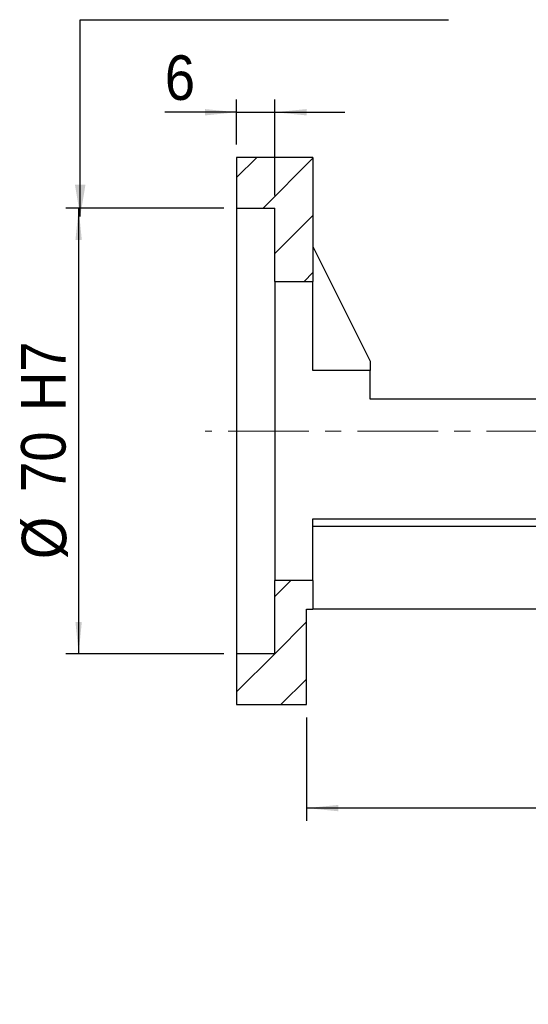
# Model space of a CAD drawing. Header units: millimetres. Extents: x 61 to 537, y 9 to 400.
# Tile 2 of 7: x 366 to 446, y 9 to 164. Entities that reach past the tile are written whole.
import ezdxf

# ---------------------------------------------------------------- set-up
doc = ezdxf.new("R2010")
doc.units = ezdxf.units.MM
doc.header["$LTSCALE"] = 2
doc.linetypes.add('CENTERX2', pattern=[20.32, 12.7, -2.54, 2.54, -2.54])
doc.layers.add('FORMAT', color=7, linetype='Continuous')
doc.styles.add('SLDTEXTSTYLE0', font='GOTHIC.TTF', dxfattribs={"width": 0.913})
doc.styles.add('SLDTEXTSTYLE1', font='GOTHIC.TTF', dxfattribs={"width": 0.913, "bigfont": 'bigfont'})
doc.styles.get("Standard").update_dxf_attribs({"font": 'GOTHIC.TTF'})
doc.dimstyles.new('SLDDIMSTYLE1', dxfattribs={"dimtxt": 0.18, "dimasz": 5, "dimexe": 0, "dimexo": 0.0625, "dimgap": 0, "dimtad": 0, "dimtih": 1, "dimtoh": 1, "dimdec": 0, "dimrnd": 1e-09, "dimzin": 0, "dimdsep": 46, "dimtxsty": 'Standard', "dimsah": 1, "dimcen": 0.09, "dimadec": 0, "dimazin": 0, "dimtfac": 5, "dimtdec": 0, "dimtofl": 0, "dimtmove": 0, "dimatfit": 3, "dimfxl": 0, "dimfrac": 2, "dimtolj": 1, "dimtzin": 0, "dimarcsym": 0})
doc.dimstyles.new('SLDDIMSTYLE2', dxfattribs={"dimtxt": 7, "dimasz": 5, "dimexe": 0, "dimexo": 0.0625, "dimgap": 1.75, "dimtad": 1, "dimrnd": 1e-09, "dimzin": 12, "dimdsep": 46, "dimtxsty": 'SLDTEXTSTYLE0', "dimsah": 1, "dimcen": 0.09, "dimadec": 0, "dimazin": 3, "dimtfac": 1, "dimtmove": 0, "dimatfit": 0, "dimfxl": 0, "dimfrac": 2, "dimtolj": 1, "dimtzin": 12, "dimarcsym": 0})
doc.dimstyles.new('SLDDIMSTYLE3', dxfattribs={"dimtxt": 7, "dimasz": 5, "dimexe": 0, "dimexo": 0.0625, "dimgap": 1.75, "dimtad": 1, "dimrnd": 1e-09, "dimzin": 12, "dimdsep": 46, "dimtxsty": 'SLDTEXTSTYLE0', "dimsah": 1, "dimcen": 0.09, "dimadec": 0, "dimazin": 3, "dimtfac": 1, "dimtofl": 0, "dimtmove": 0, "dimatfit": 3, "dimfxl": 0, "dimfrac": 2, "dimtolj": 1, "dimtzin": 12, "dimarcsym": 0})

# ---------------------------------------------------------------- blocks, each defined once
blk = doc.blocks.new('_D_9')
at = {"layer": 'FORMAT', "color": 7}
for p, q in [((399.78, 144.52), (399.78, 151.61)), ((405.78, 136.52), (405.78, 151.61)), ((399.78, 149.61), (388.49, 149.61)), ((399.78, 149.61), (405.78, 149.61)), ((405.78, 149.61), (416.78, 149.61))]:
    blk.add_line(p, q, dxfattribs=at)
for points in [[(399.78, 149.61), (394.78, 150.11), (394.78, 149.11)], [(405.78, 149.61), (410.78, 149.11), (410.78, 150.11)]]:
    blk.add_solid(points, dxfattribs=at)
at = {"layer": 'FORMAT', "color": 7, "insert": (388.49, 158.55), "char_height": 7, "attachment_point": 1, "style": 'SLDTEXTSTYLE0'}
blk.add_mtext('6', dxfattribs=at)
blk = doc.blocks.new('_D_10')
at = {"layer": 'FORMAT', "color": 7}
for p, q in [((397.78, 134.52), (372.94, 134.52)), ((374.94, 134.52), (374.94, 64.52)), ((397.78, 64.52), (372.94, 64.52))]:
    blk.add_line(p, q, dxfattribs=at)
for points in [[(374.94, 134.52), (374.44, 129.52), (375.44, 129.52)], [(374.94, 64.52), (375.44, 69.52), (374.44, 69.52)]]:
    blk.add_solid(points, dxfattribs=at)
at = {"layer": 'FORMAT', "color": 7, "char_height": 7, "attachment_point": 1, "rotation": 90, "style": 'SLDTEXTSTYLE0'}
for s, insert in [(' H7', (365.89, 100.29)), ('70', (365.89, 89.94)), ('%%c', (366, 79.39))]:
    blk.add_mtext(s, dxfattribs=dict(at, insert=insert))
blk = doc.blocks.new('_D_15')
at = {"layer": 'FORMAT', "color": 7}
for p, q in [((509.78, 69.52), (509.78, 38.26)), ((410.78, 54.52), (410.78, 38.26)), ((509.78, 40.26), (410.78, 40.26))]:
    blk.add_line(p, q, dxfattribs=at)
for points in [[(410.78, 40.26), (415.78, 39.76), (415.78, 40.76)], [(509.78, 40.26), (504.78, 40.76), (504.78, 39.76)]]:
    blk.add_solid(points, dxfattribs=at)
at = {"layer": 'FORMAT', "color": 7, "insert": (455.11, 49.2), "char_height": 7, "attachment_point": 1, "style": 'SLDTEXTSTYLE0'}
blk.add_mtext('99', dxfattribs=at)
blk = doc.blocks.new('SW_NOTE_2')
at = {"layer": 'FORMAT', "color": 0, "char_height": 5.2917, "attachment_point": 2, "style": 'SLDTEXTSTYLE1'}
for s, insert in [('\\M+19655\\M+196CA\\M+19AA4 H-H', (17.36, 6.76)), ('\\M+194E4\\M+197E1 1 : 2', (17.32, -2.3))]:
    blk.add_mtext(s, dxfattribs=dict(at, insert=insert))

msp = doc.modelspace()

# ---------------------------------------------------------------- hatches: boundary and pattern name
at = {"linetype": 'Continuous', "lineweight": 18}
h = msp.add_hatch(dxfattribs=at)
h.set_pattern_fill('ANSI31', scale=2, style=0)
h.paths.add_polyline_path([(411.777, 123.019), (411.777, 142.519), (399.777, 142.519), (399.777, 134.519), (405.777, 134.519), (405.777, 123.019)], flags=0)
h = msp.add_hatch(dxfattribs=at)
h.set_pattern_fill('ANSI31', scale=2, style=0)
h.paths.add_polyline_path([(405.777, 76.019), (405.777, 64.519), (399.777, 64.519), (399.777, 56.519), (410.777, 56.519), (410.777, 71.519), (411.777, 71.519), (411.777, 76.019)], flags=0)

# ---------------------------------------------------------------- linework, layer by layer
at = {"color": 7, "linetype": 'Continuous', "lineweight": 25}
for p, q in [((399.777, 142.519), (399.777, 134.519)), ((411.777, 142.519), (399.777, 142.519)), ((411.777, 142.519), (411.777, 123.019)), ((399.777, 134.519), (405.777, 134.519)), ((399.777, 134.519), (399.777, 64.519)), ((405.777, 123.019), (405.777, 134.519)), ((411.777, 128.519), (420.778, 110.519)), ((405.777, 123.019), (405.777, 76.019)), ((405.777, 123.019), (411.777, 123.019)), ((411.777, 109.005), (411.777, 123.019)), ((420.778, 110.519), (420.778, 109.005)), ((420.778, 109.005), (411.777, 109.005)), ((420.778, 104.519), (420.778, 109.005)), ((459.777, 104.519), (420.778, 104.519)), ((411.777, 85.695), (473.777, 85.695)), ((411.777, 76.019), (411.777, 85.695)), ((473.777, 84.519), (411.777, 84.519)), ((411.777, 76.019), (405.777, 76.019)), ((405.777, 64.519), (405.777, 76.019)), ((411.777, 76.019), (411.777, 71.519)), ((410.777, 56.519), (410.777, 71.519)), ((410.777, 71.519), (411.777, 71.519)), ((479.777, 71.519), (411.777, 71.519)), ((399.777, 64.519), (399.777, 56.519)), ((405.777, 64.519), (399.777, 64.519)), ((399.777, 56.519), (410.777, 56.519))]:
    msp.add_line(p, q, dxfattribs=at)
at = {"layer": 'FORMAT', "color": 7, "linetype": 'CENTERX2', "lineweight": 18, "ltscale": 0.5}
msp.add_line((512.735, 99.519), (394.81, 99.519), dxfattribs=at)

# ---------------------------------------------------------------- block references
at = {"layer": 'FORMAT'}
msp.add_blockref('SW_NOTE_2', (446.087, 25.93), dxfattribs=at)

# ---------------------------------------------------------------- dimensions: what is measured, and where the dimension line sits
at = {"layer": 'FORMAT', "color": 7}
dim = msp.add_linear_dim(base=(405.777, 149.612), p1=(399.777, 142.519), p2=(405.777, 134.519), dimstyle='SLDDIMSTYLE2', dxfattribs=at)
dim.commit()
dim.dimension.update_dxf_attribs({"geometry": '_D_9', "text_midpoint": (391.078, 149.612), "dimtype": 160})
dim = msp.add_linear_dim(base=(374.94, 64.519), p1=(399.777, 134.519), p2=(399.777, 64.519), angle=90, text='%%c<> H7', dimstyle='SLDDIMSTYLE3', dxfattribs=at)
dim.commit()
dim.dimension.update_dxf_attribs({"geometry": '_D_10', "text_midpoint": (374.94, 96.907), "dimtype": 160})
dim = msp.add_linear_dim(base=(410.777, 40.255), p1=(509.777, 71.519), p2=(410.777, 56.519), angle=0, dimstyle='SLDDIMSTYLE3', dxfattribs=at)
dim.commit()
dim.dimension.update_dxf_attribs({"geometry": '_D_15', "text_midpoint": (460.277, 40.255), "dimtype": 160})

# ---------------------------------------------------------------- leaders
msp.add_leader([(375.188, 133.212), (375.188, 164.155), (433.084, 164.155)], dimstyle='SLDDIMSTYLE1', dxfattribs=at)

doc.saveas('drawing.dxf')
